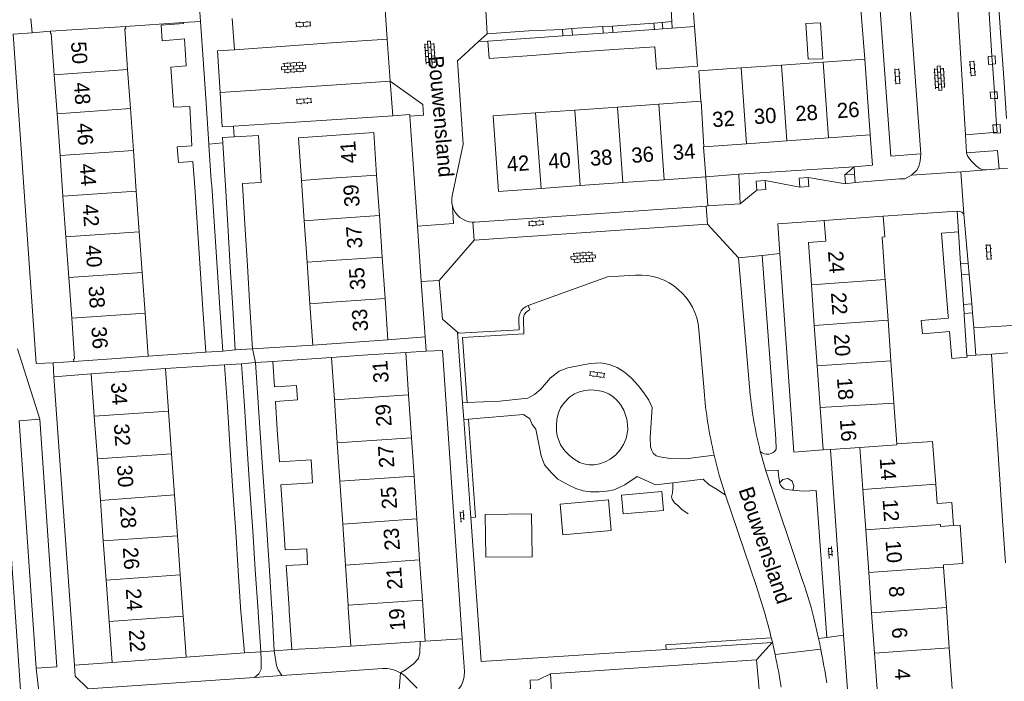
# Model space of a CAD drawing. Extents: x 99476 to 102828, y 406437 to 407931.
# Tile 40 of 162: x 99959 to 100089, y 407126 to 407213. Entities that reach past the tile are written whole.
import ezdxf

# ---------------------------------------------------------------- set-up
doc = ezdxf.new("R2010")
doc.units = 0
doc.header["$MEASUREMENT"] = 0
doc.linetypes.add('DGN Style 2', pattern=[60.553652, 36.332191, -24.221461])
for name, color, linetype, lineweight in [('BG_bijgebouw', 253, 'Continuous', 0), ('BG_dakoverstek', 253, 'Continuous', 13), ('BG_dakoverstek bijgebouw', 253, 'Continuous', 0), ('BG_heg haag', 253, 'Continuous', 0), ('BG_hek', 253, 'Continuous', 0), ('BG_hoofdgebouw', 253, 'Continuous', 13), ('BG_huisnummer', 253, 'Continuous', 0), ('BG_kant onverhard', 253, 'DGN Style 2', 0), ('BG_kant verharding', 253, 'Continuous', 0), ('BG_open verharding', 253, 'Continuous', 0), ('BG_raster', 253, 'Continuous', 0), ('BG_schutting', 253, 'Continuous', 0), ('BG_straatnaam', 253, 'Continuous', 0), ('BG_tussenmuur', 253, 'Continuous', 0), ('BG_vlakafsluiter', 253, 'Continuous', 0)]:
    doc.layers.add(name, color=color, linetype=linetype, lineweight=lineweight)
doc.styles.add('Style-WORKING', font='WORKING.shx')

# ---------------------------------------------------------------- blocks, each defined once
blk = doc.blocks.new('S02OV2')
at = {"layer": 'BG_open verharding', "linetype": 'Continuous', "lineweight": 0}
for p, q in [((0.052866, 0.482148), (0.183301, 0.482148)), ((0.183301, -1.01785), (0.183301, 0.982147)), ((0.183301, 0.895191), (0.705039, 0.895191)), ((0.705039, -1.01785), (0.705039, 0.982147)), ((0.705039, 0.43867), (0.835473, 0.43867)), ((0.052866, -0.517416), (0.183301, -0.517416)), ((0.183301, -0.017851), (0.705039, -0.017851)), ((0.183301, -0.930894), (0.705039, -0.930894)), ((0.705039, -0.473938), (0.835473, -0.473938))]:
    blk.add_line(p, q, dxfattribs=at)
blk = doc.blocks.new('S02OV6')
at = {"layer": 'BG_open verharding', "linetype": 'Continuous', "lineweight": 0}
for p, q in [((0, 0.20784), (1.371449, 0.20784)), ((0.085505, 0.20784), (0.085505, 0.268177)), ((0.485, -0.192), (0.486, 0.207)), ((0.885505, 0.20784), (0.885505, 0.31106)), ((1.285, -0.193), (1.285, 0.207)), ((0.268333, -0.19216), (1.549656, -0.19216)), ((0.885505, -0.32925), (0.885505, -0.19216))]:
    blk.add_line(p, q, dxfattribs=at)
blk = doc.blocks.new('S02OV4')
at = {"layer": 'BG_open verharding', "linetype": 'Continuous', "lineweight": 0}
for p, q in [((0, -0.200092), (0, 0.200092)), ((0, 0.2), (3.201, 0.2)), ((0.214, 0.6), (2.9, 0.6)), ((0.4, 0.199), (0.4, 0.6)), ((0.8, 0.6), (0.8, 0.7)), ((0.8, -0.2), (0.8, 0.2)), ((1.2, 0.2), (1.2, 0.6)), ((1.6, 0.6), (1.6, 0.7)), ((1.6, -0.2), (1.6, 0.2)), ((2, 0.199), (2, 0.6)), ((2.4, 0.6), (2.4, 0.7)), ((2.4, -0.2), (2.4, 0.2)), ((2.8, 0.2), (2.8, 0.6)), ((3.2, -0.199908), (3.2, 0.200092)), ((0, -0.2), (3.2, -0.199)), ((0.31, -0.6), (2.9, -0.6)), ((0.4, -0.6), (0.399, -0.2)), ((0.8, -0.7), (0.8, -0.6)), ((1.2, -0.6), (1.2, -0.2)), ((1.6, -0.7), (1.6, -0.6)), ((2, -0.6), (1.999, -0.2)), ((2.4, -0.7), (2.4, -0.6)), ((2.8, -0.6), (2.8, -0.2))]:
    blk.add_line(p, q, dxfattribs=at)

msp = doc.modelspace()

# ---------------------------------------------------------------- linework, layer by layer
at = {"layer": 'BG_bijgebouw', "linetype": 'Continuous', "lineweight": 0}
for p, q in [((100088.337, 407210.652), (100087.954, 407216.287)), ((99980.461, 407212.563), (99982.735, 407212.718)), ((99980.469, 407212.441), (99980.461, 407212.563)), ((99982.735, 407212.718), (99983.117, 407207.091)), ((100037.12, 407211.269), (100042.515, 407211.65)), ((100042.515, 407211.65), (100042.61, 407211.657)), ((100042.61, 407211.657), (100043.713, 407211.734)), ((100043.713, 407211.734), (100044.959, 407211.822)), ((100044.959, 407211.822), (100047.917, 407212.031)), ((100047.917, 407212.031), (100048.077, 407209.773)), ((99980.843, 407206.928), (99980.607, 407210.406)), ((100026.21, 407210.5), (100020.66, 407210.1)), ((100026.21, 407210.5), (100026.263, 407210.504)), ((100026.263, 407210.504), (100030.516, 407210.804)), ((100030.516, 407210.804), (100031.442, 407210.869)), ((100031.442, 407210.869), (100031.825, 407210.896)), ((100031.825, 407210.896), (100035.875, 407211.182)), ((100035.875, 407211.182), (100037.12, 407211.269)), ((100088.701, 407205.29), (100088.337, 407210.652)), ((100042.674, 407209.391), (100037.263, 407209.009)), ((100026.426, 407208.244), (100025.81, 407208.2)), ((100031.602, 407208.609), (100026.426, 407208.244)), ((100037.263, 407209.009), (100031.602, 407208.609)), ((99980.848, 407206.86), (99980.843, 407206.928)), ((99983.117, 407207.091), (99983.466, 407201.953)), ((100089.065, 407199.929), (100088.701, 407205.29)), ((99979.182, 407201.646), (99979.197, 407201.433)), ((99983.466, 407201.953), (99983.833, 407196.558)), ((99983.833, 407196.558), (99983.844, 407196.403)), ((99983.844, 407196.403), (99984.159, 407191.769)), ((99985.98, 407191.7), (99985.68, 407196.7)), ((99981.734, 407194.265), (99981.964, 407190.885)), ((99981.964, 407190.885), (99982.328, 407185.522)), ((99984.209, 407191.038), (99984.159, 407191.769)), ((99984.573, 407185.674), (99984.209, 407191.038)), ((99986.018, 407191.07), (99985.98, 407191.7)), ((99986.331, 407185.843), (99986.018, 407191.07)), ((99988.263, 407191.357), (99988.272, 407191.205)), ((99988.272, 407191.205), (99988.586, 407185.978)), ((99984.937, 407180.31), (99984.573, 407185.674)), ((99986.66, 407180.37), (99986.331, 407185.843)), ((99988.586, 407185.978), (99988.915, 407180.505)), ((99982.328, 407185.522), (99982.693, 407180.158)), ((100083.02, 407180.792), (100082.731, 407184.982)), ((99988.915, 407180.505), (99989.243, 407175.033)), ((100083.118, 407179.385), (100083.02, 407180.792)), ((99982.693, 407180.158), (99983.057, 407174.794)), ((99985.302, 407174.947), (99984.937, 407180.31)), ((99986.988, 407174.897), (99986.66, 407180.37)), ((100080.944, 407179.232), (100081.392, 407173.867)), ((100083.124, 407179.296), (100083.118, 407179.385)), ((100083.392, 407175.405), (100083.124, 407179.296)), ((100083.475, 407174.208), (100083.392, 407175.405)), ((99983.057, 407174.794), (99983.443, 407169.111)), ((99985.688, 407169.263), (99985.302, 407174.947)), ((99987.316, 407169.427), (99986.988, 407174.897)), ((99989.243, 407175.033), (99989.572, 407169.562)), ((100083.489, 407174.009), (100083.475, 407174.208)), ((100083.858, 407168.668), (100083.489, 407174.009)), ((100081.392, 407173.867), (100081.416, 407173.584)), ((100081.562, 407171.838), (100081.86, 407168.278)), ((99983.443, 407169.111), (99985.688, 407169.263)), ((99989.572, 407169.562), (99987.316, 407169.427)), ((100087.079, 407168.849), (100089.255, 407169.012)), ((100087.434, 407163.2), (100087.079, 407168.849)), ((99985.912, 407167.438), (99988.151, 407167.587)), ((99992.256, 407167.885), (99990.001, 407167.736)), ((99990.001, 407167.736), (99990.746, 407156.487)), ((99992.478, 407164.536), (99992.256, 407167.885)), ((100083.873, 407168.446), (100083.858, 407168.668)), ((99986.279, 407161.895), (99985.912, 407167.438)), ((99992.848, 407158.94), (99992.604, 407162.625)), ((99986.655, 407156.212), (99986.279, 407161.895)), ((99988.525, 407162.044), (99988.902, 407156.361)), ((100088.191, 407152.305), (100087.821, 407157.631)), ((99987.011, 407150.849), (99986.655, 407156.212)), ((99988.902, 407156.361), (99989.257, 407150.998)), ((99990.746, 407156.487), (99991.461, 407145.687)), ((99993.002, 407156.637), (99992.976, 407157.025)), ((99993.133, 407154.662), (99993.002, 407156.637)), ((100088.563, 407146.953), (100088.191, 407152.305)), ((99987.372, 407145.395), (99987.011, 407150.849)), ((99989.257, 407150.998), (99989.619, 407145.544)), ((99993.717, 407145.836), (99993.334, 407151.62)), ((100088.954, 407141.342), (100088.563, 407146.953)), ((99987.711, 407140.272), (99987.372, 407145.395)), ((99989.619, 407145.544), (99989.959, 407140.421)), ((99991.461, 407145.687), (99991.816, 407140.326)), ((99993.901, 407143.05), (99993.717, 407145.836)), ((99988.071, 407134.834), (99987.711, 407140.272)), ((99989.959, 407140.421), (99990.32, 407134.983)), ((99991.816, 407140.326), (99992.154, 407135.224)), ((99994.072, 407140.475), (99994.039, 407140.979)), ((99994.412, 407135.349), (99994.072, 407140.475)), ((99992.154, 407135.224), (99992.177, 407134.873)), ((99994.435, 407135), (99994.412, 407135.349)), ((99994.773, 407129.898), (99994.435, 407135)), ((99988.095, 407134.474), (99988.071, 407134.834)), ((99988.095, 407134.474), (99988.516, 407129.483)), ((99990.32, 407134.983), (99990.33, 407134.83)), ((99990.675, 407129.627), (99990.33, 407134.83)), ((99992.177, 407134.873), (99992.46, 407129.745)), ((99992.46, 407129.745), (99994.773, 407129.898)), ((99988.516, 407129.483), (99990.675, 407129.627))]:
    msp.add_line(p, q, dxfattribs=at)
at = {"layer": 'BG_bijgebouw', "linetype": 'Continuous', "lineweight": 0, "flags": 128}
for points in [[(100064.542, 407212.544), (100062.616, 407212.448), (100062.914, 407207.724), (100064.831, 407207.808), (100064.542, 407212.544)], [(100020.66, 407210.1), (100020.82, 407207.84), (100025.81, 407208.2)], [(100048.313, 407206.838), (100042.897, 407206.423), (100042.674, 407209.391)], [(99980.848, 407206.86), (99978.83, 407206.71), (99979.182, 407201.646)], [(100082.731, 407184.982), (100080.476, 407184.822), (100080.944, 407179.232)], [(99988.151, 407167.587), (99988.157, 407167.587), (99988.525, 407162.044)], [(100087.821, 407157.631), (100087.436, 407163.162), (100087.434, 407163.2)]]:
    msp.add_lwpolyline(points, dxfattribs=at)
at = {"layer": 'BG_dakoverstek', "linetype": 'Continuous', "lineweight": 13, "flags": 128}
msp.add_lwpolyline([(100080.742, 407141.067), (100083.299, 407141.25), (100082.94, 407146.319), (100082.075, 407146.258)], dxfattribs=at)
at = {"layer": 'BG_dakoverstek bijgebouw', "linetype": 'Continuous', "lineweight": 0}
for p, q in [((100048.077, 407209.773), (100048.313, 407206.838)), ((100083.873, 407168.446), (100081.86, 407168.278)), ((99992.976, 407157.025), (99992.848, 407158.94)), ((99996.867, 407151.854), (99993.334, 407151.62))]:
    msp.add_line(p, q, dxfattribs=at)
at = {"layer": 'BG_dakoverstek bijgebouw', "linetype": 'Continuous', "lineweight": 0, "flags": 128}
for points in [[(99980.607, 407210.406), (99977.689, 407210.173), (99977.527, 407212.207), (99980.469, 407212.441)], [(99979.197, 407201.433), (99981.327, 407201.527), (99981.571, 407196.316)], [(99987.191, 407197.496), (99985.639, 407197.406), (99985.68, 407196.7)], [(99988.263, 407191.357), (99990.739, 407191.501), (99990.38, 407197.682), (99987.191, 407197.496)], [(99981.571, 407196.316), (99979.668, 407196.177), (99979.808, 407194.138), (99981.734, 407194.265)], [(100081.416, 407173.584), (100077.831, 407173.284), (100077.977, 407171.538), (100081.562, 407171.838)], [(99992.478, 407164.536), (99995.416, 407164.731), (99995.543, 407162.819), (99992.604, 407162.625)], [(99996.867, 407151.854), (99997.501, 407151.891), (99997.325, 407154.899), (99993.133, 407154.662)], [(99993.901, 407143.05), (99996.767, 407143.182), (99996.862, 407141.108), (99994.039, 407140.979)]]:
    msp.add_lwpolyline(points, dxfattribs=at)
at = {"layer": 'BG_heg haag', "linetype": 'Continuous', "lineweight": 0}
msp.add_line((99966.108, 407127.838), (99971.067, 407128.185), dxfattribs=at)
at = {"layer": 'BG_hek', "linetype": 'Continuous', "lineweight": 0, "flags": 128}
msp.add_lwpolyline([(100068.96, 407193.55), (100071.411, 407193.782), (100071.08, 407197.75)], dxfattribs=at)
at = {"layer": 'BG_hoofdgebouw', "linetype": 'Continuous', "lineweight": 13}
for p, q in [((99972.84, 407212.05), (99962.92, 407211.42)), ((100070.375, 407207.749), (100064.872, 407207.36)), ((100070.73, 407202.73), (100070.375, 407207.749)), ((99973.066, 407207.104), (99973.118, 407206.375)), ((100059.38, 407206.972), (100054.05, 407206.596)), ((100064.872, 407207.36), (100059.38, 407206.972)), ((99963.439, 407205.683), (99963.807, 407200.547)), ((99973.118, 407206.375), (99973.486, 407201.239)), ((100071.08, 407197.75), (100070.73, 407202.73)), ((100037.745, 407201.416), (100032.137, 407201.02)), ((100043.211, 407201.802), (100037.745, 407201.416)), ((100048.754, 407202.193), (100043.211, 407201.802)), ((99963.807, 407200.547), (99964.201, 407195.032)), ((99973.486, 407201.239), (99973.88, 407195.725)), ((100026.946, 407200.653), (100026.33, 407200.61)), ((100032.137, 407201.02), (100026.946, 407200.653)), ((100060.095, 407196.965), (100065.587, 407197.357)), ((100065.587, 407197.357), (100071.08, 407197.75)), ((100049.135, 407196.182), (100054.757, 407196.584)), ((100054.757, 407196.584), (100060.095, 407196.965)), ((99964.201, 407195.032), (99964.585, 407189.67)), ((99973.88, 407195.725), (99974.264, 407190.362)), ((99996.053, 407191.763), (99996.01, 407192.39)), ((100005.965, 407192.472), (100006.332, 407187.13)), ((100043.914, 407191.854), (100049.38, 407192.24)), ((99996.418, 407186.448), (99996.053, 407191.763)), ((100027.656, 407190.706), (100032.84, 407191.072)), ((100032.84, 407191.072), (100038.448, 407191.468)), ((100038.448, 407191.468), (100043.914, 407191.854)), ((99964.585, 407189.67), (99964.969, 407184.307)), ((99974.264, 407190.362), (99974.647, 407185)), ((100006.332, 407187.13), (100006.708, 407181.66)), ((100065.035, 407186.475), (100072.776, 407187.026)), ((99996.794, 407180.978), (99996.418, 407186.448)), ((99974.647, 407185), (99975.031, 407179.637)), ((99964.969, 407184.307), (99965.352, 407178.945)), ((100062.925, 407183.58), (100063.322, 407177.983)), ((100073.03, 407179.135), (100072.666, 407184.27)), ((99997.17, 407175.508), (99996.794, 407180.978)), ((100006.708, 407181.66), (100007.084, 407176.19)), ((99975.031, 407179.637), (99975.415, 407174.275)), ((99965.352, 407178.945), (99965.736, 407173.582)), ((100063.322, 407177.983), (100063.701, 407172.636)), ((100073.063, 407178.674), (100073.03, 407179.135)), ((100073.444, 407173.328), (100073.063, 407178.674)), ((99997.546, 407170.041), (99997.17, 407175.508)), ((100007.084, 407176.19), (100007.46, 407170.72)), ((99975.415, 407174.275), (99975.821, 407168.593)), ((100073.824, 407167.988), (100073.444, 407173.328)), ((100063.701, 407172.636), (100064.08, 407167.293)), ((100000, 407170.209949), (99997.546, 407170.041)), ((100002.47, 407170.38), (100000, 407170.209949)), ((100007.46, 407170.72), (100002.47, 407170.38)), ((100009.815, 407169.089), (100004.8, 407168.753)), ((100010.188, 407163.507), (100009.815, 407169.089)), ((99966.02, 407167.89), (99971.02, 407168.25)), ((99975.821, 407168.593), (99971.02, 407168.25)), ((100000.019, 407168.43), (100004.8, 407168.753)), ((100000.392, 407162.851), (100000.019, 407168.43)), ((100074.222, 407162.395), (100073.824, 407167.988)), ((99968.309, 407166.237), (99973.296, 407166.598)), ((99968.713, 407160.659), (99968.309, 407166.237)), ((99973.296, 407166.598), (99978.092, 407166.947)), ((99978.092, 407166.947), (99978.498, 407161.347)), ((100064.08, 407167.293), (100064.469, 407161.801)), ((100000.773, 407157.157), (100000.392, 407162.851)), ((100010.569, 407157.812), (100010.188, 407163.507)), ((100074.606, 407157.01), (100074.222, 407162.395)), ((99978.498, 407161.347), (99978.909, 407155.694)), ((100064.469, 407161.801), (100064.865, 407156.222)), ((99969.121, 407155.039), (99968.713, 407160.659)), ((100001.11, 407152.106), (100000.773, 407157.157)), ((100010.907, 407152.762), (100010.569, 407157.812)), ((100064.865, 407156.222), (100065.84, 407156.291)), ((100065.84, 407156.291), (100069.727, 407156.567)), ((100069.727, 407156.567), (100070.12, 407151.021)), ((99969.517, 407149.574), (99969.121, 407155.039)), ((99978.909, 407155.694), (99979.301, 407150.287)), ((100001.49, 407146.422), (100001.11, 407152.106)), ((100011.282, 407147.16), (100010.907, 407152.762)), ((100070.12, 407151.021), (100070.5, 407145.673)), ((99969.902, 407144.262), (99969.517, 407149.574)), ((99979.301, 407150.287), (99979.692, 407144.897)), ((100011.645, 407141.727), (100011.282, 407147.16)), ((100001.851, 407141.029), (100001.49, 407146.422)), ((100070.5, 407145.673), (100070.898, 407140.062)), ((99970.279, 407139.057), (99969.902, 407144.262)), ((99979.692, 407144.897), (99980.065, 407139.765)), ((100011.999, 407136.435), (100011.645, 407141.727)), ((100002.202, 407135.779), (100001.851, 407141.029)), ((100080.764, 407140.761), (100080.742, 407141.067)), ((100081.143, 407135.457), (100080.764, 407140.761)), ((99970.673, 407133.621), (99970.279, 407139.057)), ((99980.065, 407139.765), (99980.459, 407134.329)), ((100070.898, 407140.062), (100071.274, 407134.756)), ((100012.363, 407130.993), (100011.999, 407136.435)), ((100002.227, 407135.402), (100002.202, 407135.779)), ((100002.227, 407135.402), (100002.566, 407130.338)), ((100081.522, 407130.152), (100081.143, 407135.457)), ((99980.459, 407134.329), (99980.492, 407133.881)), ((99980.492, 407133.881), (99980.854, 407128.894)), ((100071.274, 407134.756), (100071.65, 407129.449)), ((99971.067, 407128.185), (99970.673, 407133.621)), ((100002.566, 407130.338), (100011.715, 407130.95)), ((100011.715, 407130.95), (100012.363, 407130.993)), ((100081.908, 407124.756), (100081.522, 407130.152)), ((99980.854, 407128.894), (99971.067, 407128.185)), ((100071.65, 407129.449), (100072.033, 407124.055))]:
    msp.add_line(p, q, dxfattribs=at)
at = {"layer": 'BG_hoofdgebouw', "linetype": 'Continuous', "lineweight": 13, "flags": 128}
for points in [[(99973.066, 407207.104), (99972.76, 407211.73), (99972.86, 407211.74), (99972.84, 407212.05)], [(99962.92, 407211.42), (99962.94, 407211.11), (99963.05, 407211.12), (99963.439, 407205.683)], [(100054.05, 407206.596), (100048.471, 407206.202), (100048.754, 407202.193)], [(100026.33, 407200.61), (100021.34, 407200.26), (100022.05, 407190.31), (100027.656, 407190.706)], [(99996.01, 407192.39), (99995.65, 407197.37), (100000, 407197.676647)], [(100000, 407197.676647), (100005.58, 407198.07), (100005.965, 407192.472)], [(100049.38, 407192.24), (100049.11, 407196.18), (100049.135, 407196.182)], [(100072.776, 407187.026), (100073.034, 407184.305), (100072.666, 407184.27)], [(100062.925, 407183.58), (100065.229, 407183.743), (100065.035, 407186.475)], [(99965.736, 407173.582), (99966.12, 407168.22), (99965.99, 407168.2), (99966.02, 407167.89)], [(100079.725, 407151.704), (100079.322, 407157.346), (100074.606, 407157.01)], [(100082.075, 407146.258), (100081.858, 407149.299), (100079.906, 407149.16), (100079.725, 407151.704)]]:
    msp.add_lwpolyline(points, dxfattribs=at)
at = {"layer": 'BG_kant onverhard', "linetype": 'DGN Style 2', "lineweight": 0, "flags": 128}
for points in [[(100038.474, 407147.783), (100038.254, 407150.254), (100043.606, 407150.731), (100043.826, 407148.26), (100038.474, 407147.783)], [(100036.912, 407145.584), (100036.561, 407149.641), (100030.171, 407149.088), (100030.522, 407145.031), (100036.912, 407145.584)], [(100026.493, 407142.151), (100026.415, 407147.784), (100020.305, 407147.699), (100020.383, 407142.066), (100026.493, 407142.151)]]:
    msp.add_lwpolyline(points, dxfattribs=at)
at = {"layer": 'BG_kant verharding', "linetype": 'Continuous', "lineweight": 0}
for p, q in [((100044.573, 407218.328), (100044.906, 407212.715)), ((100020.3, 407215.74), (100020.53, 407211.07)), ((100077.758, 407195.248), (100076.28, 407215.629)), ((100007.371, 407210.4), (100007.067, 407214.871)), ((100082.664, 407214.301), (100083.649, 407197.791)), ((100086.72, 407214.535), (100087.154, 407208.14)), ((99986.921, 407213.121), (99987.204, 407208.987)), ((100047.786, 407213.872), (100047.917, 407212.031)), ((100030.477, 407211.678), (100026.04, 407211.46)), ((100030.477, 407211.678), (100031.723, 407211.809)), ((100030.516, 407210.804), (100030.477, 407211.678)), ((100031.723, 407211.809), (100035.823, 407212.062)), ((100031.723, 407211.809), (100031.825, 407210.896)), ((100035.823, 407212.062), (100037.07, 407212.118)), ((100035.823, 407212.062), (100035.875, 407211.182)), ((100042.557, 407212.499), (100037.07, 407212.118)), ((100037.12, 407211.269), (100037.07, 407212.118)), ((100042.557, 407212.499), (100043.659, 407212.591)), ((100042.557, 407212.499), (100042.61, 407211.657)), ((100044.906, 407212.715), (100043.659, 407212.591)), ((100043.659, 407212.591), (100043.713, 407211.734)), ((100044.906, 407212.715), (100044.959, 407211.822)), ((99960.528, 407211.225), (99958.017, 407211.021)), ((99962.92, 407211.42), (99960.528, 407211.225)), ((100007.371, 407210.4), (100000, 407209.883551)), ((100007.74, 407204.86), (100007.371, 407210.4)), ((100019.429, 407210.063), (100020.53, 407211.07)), ((100020.53, 407211.07), (100026.04, 407211.46)), ((100000, 407209.883551), (99987.204, 407208.987)), ((100017.56, 407208.352), (100019.429, 407210.063)), ((100087.154, 407208.14), (100087.225, 407207.088)), ((100087.225, 407207.088), (100087.473, 407203.44)), ((99985.34, 407203.34), (100000, 407204.334786)), ((100000, 407204.334786), (100007.74, 407204.86)), ((100008.109, 407200.293), (100007.74, 407204.86)), ((100087.473, 407203.44), (100087.534, 407202.544)), ((100087.534, 407202.544), (100087.767, 407199.101)), ((100000, 407199.760627), (100008.109, 407200.293)), ((100010.345, 407200.212), (100012.172, 407200.37)), ((100010.431, 407199.02), (100010.345, 407200.212)), ((99987.191, 407197.496), (99987.082, 407198.913)), ((99996.609, 407199.538), (100000, 407199.760627)), ((100010.431, 407199.02), (100011.355, 407185.739)), ((100087.34, 407198.066), (100083.649, 407197.791)), ((100083.649, 407197.791), (100083.792, 407195.395)), ((100053.75, 407192.57), (100068.96, 407193.55)), ((100068.96, 407193.55), (100069.031, 407192.582)), ((100053.93, 407188.69), (100053.75, 407192.57)), ((100069.031, 407192.582), (100069.11, 407191.5)), ((100088.103, 407193.282), (100086.437, 407193.154)), ((100088.103, 407193.282), (100089.21, 407193.33)), ((100069.11, 407191.5), (100074.96, 407191.95)), ((100018.944, 407186.265), (100049.46, 407188.38)), ((100049.46, 407188.38), (100049.647, 407188.393)), ((100049.647, 407188.393), (100053.93, 407188.69)), ((100084.007, 407180.86), (100083.434, 407187.328)), ((100011.355, 407185.739), (100011.864, 407178.416)), ((100018.944, 407186.265), (100018.656, 407186.26)), ((100018.82, 407183.86), (100018.656, 407186.26)), ((100018.82, 407183.86), (100049.61, 407185.97)), ((100049.61, 407185.97), (100053.7, 407181.54)), ((100014.22, 407178.58), (100018.82, 407183.86)), ((100056.841, 407181.874), (100053.7, 407181.54)), ((100058.621, 407157.68), (100056.841, 407181.874)), ((100055.154, 407164.541), (100053.7, 407181.54)), ((100083.02, 407180.792), (100084.007, 407180.86)), ((100084.14, 407179.366), (100084.007, 407180.86)), ((100084.14, 407179.366), (100083.124, 407179.296)), ((100084.484, 407175.48), (100084.14, 407179.366)), ((100014.22, 407178.58), (100011.864, 407178.416)), ((100011.864, 407178.416), (100012.371, 407171.12)), ((100084.484, 407175.48), (100083.392, 407175.405)), ((100084.59, 407174.285), (100084.484, 407175.48)), ((100083.475, 407174.208), (100084.59, 407174.285)), ((100084.764, 407172.321), (100084.59, 407174.285)), ((100016.655, 407171.764), (100017.317, 407162.448)), ((100049.16, 407163.997), (100048.48, 407172.075)), ((100090.565, 407172.666), (100084.764, 407172.321)), ((100084.764, 407172.321), (100085.026, 407168.734)), ((100012.371, 407171.12), (100007.46, 407170.72)), ((100012.506, 407169.235), (100009.815, 407169.089)), ((100087.079, 407168.849), (100085.026, 407168.734)), ((99963.28, 407167.73), (99966.02, 407167.89)), ((100085.026, 407168.734), (100083.858, 407168.668)), ((99968.309, 407166.237), (99963.4, 407165.85)), ((99963.4, 407165.85), (99966.108, 407127.838)), ((100017.317, 407162.448), (100017.917, 407162.473)), ((100017.475, 407160.227), (100018.073, 407160.277)), ((100017.475, 407160.227), (100018.392, 407147.316)), ((100058.621, 407157.68), (100058.678, 407156.324)), ((100056.702, 407155.609), (100056.591, 407156.039)), ((100065.84, 407156.291), (100067.579, 407131.787)), ((100056.702, 407155.609), (100057.318, 407153.46)), ((100062.161, 407139.008), (100057.318, 407153.46)), ((100059.12, 407152.105), (100059.008, 407152.873)), ((100049.832, 407151.632), (100050.893, 407151.008)), ((100050.893, 407151.008), (100051.979, 407150.278)), ((100060.837, 407150.927), (100060.043, 407151.007)), ((100062.294, 407150.779), (100060.837, 407150.927)), ((100056.074, 407138.199), (100051.979, 407150.278)), ((100064.272, 407131.376), (100063.832, 407133.305)), ((100017.55, 407126.999), (100017.253, 407131.327)), ((100058.178, 407130.868), (100058.042, 407131.435)), ((100064.272, 407131.376), (100065.36, 407131.49)), ((100067.579, 407131.787), (100068.67, 407116.41)), ((100044.151, 407129.929), (100058.154, 407130.841)), ((100058.154, 407130.841), (100058.184, 407130.843)), ((100058.184, 407130.843), (100058.178, 407130.868)), ((100028.901, 407126.7), (100056.1, 407128.57)), ((100056.1, 407128.57), (100056.54, 407123.68)), ((100000, 407126.928442), (100006.724, 407127.394)), ((99967.92, 407124.71), (99989.874, 407126.229)), ((99993.451, 407126.475), (100000, 407126.928442)), ((100009.955, 407126.173), (100011.31, 407124.8)), ((100029.17, 407121.82), (100028.901, 407126.7))]:
    msp.add_line(p, q, dxfattribs=at)
at = {"layer": 'BG_kant verharding', "linetype": 'Continuous', "lineweight": 0, "flags": 128}
for points in [[(100076.28, 407215.629), (100072.313, 407215.392), (100073.794, 407194.942), (100077.758, 407195.248)], [(99958.017, 407211.021), (99958.01, 407211.02), (99961.05, 407167.6), (99963.28, 407167.73)], [(99985.34, 407203.34), (99984.96, 407208.83), (99987.204, 407208.987)], [(100015.939, 407189.73), (100017.4, 407196.53), (100016.64, 407207.51), (100017.56, 407208.352)], [(100007.74, 407204.86), (100012.05, 407201.78), (100012.172, 407200.37)], [(99987.082, 407198.913), (99985.61, 407198.837), (99985.34, 407203.34)], [(100087.767, 407199.101), (100087.835, 407198.103), (100087.34, 407198.066)], [(100077.758, 407195.248), (100077.691, 407194.309), (100077.51, 407193.583), (100077.243, 407193.127), (100076.543, 407192.443)], [(100083.792, 407195.395), (100087.891, 407195.7), (100088.103, 407193.282)], [(100086.437, 407193.154), (100086.001, 407193.159), (100085.597, 407193.296), (100085.097, 407193.646), (100084.413, 407194.338), (100083.976, 407194.91), (100083.792, 407195.395)], [(100076.543, 407192.443), (100075.646, 407191.955), (100074.96, 407191.95)], [(100083.434, 407187.328), (100083.164, 407187.594), (100082.93, 407187.681), (100082.542, 407187.715)], [(100059.164, 407182.121), (100058.89, 407186.02), (100064.591, 407186.442)], [(100064.865, 407156.222), (100061, 407155.95), (100059.164, 407182.121)], [(100040.117, 407179.273), (100036.42, 407179.03), (100025.969, 407175.258)], [(100016.655, 407171.764), (100014.64, 407173.45), (100014.22, 407178.58)], [(100024.726, 407173.424), (100024.77, 407172.08), (100016.85, 407171.6), (100016.655, 407171.764)], [(100017.253, 407131.327), (100014.64, 407169.35), (100012.506, 407169.235)], [(100017.917, 407162.473), (100022.211, 407162.649), (100025.909, 407163.047), (100026.811, 407163.515), (100027.637, 407164.23), (100028.877, 407165.686), (100030.031, 407166.588), (100031.198, 407167.04), (100034.143, 407167.606), (100035.549, 407167.701), (100036.644, 407167.505), (100037.698, 407167.106), (100038.654, 407166.491), (100039.539, 407165.715), (100040.553, 407164.622), (100041.32, 407163.634), (100041.87, 407162.794), (100042.322, 407161.821), (100042.042, 407157.876), (100042.122, 407156.618), (100042.265, 407156.14), (100042.467, 407155.789), (100042.855, 407155.456), (100043.336, 407155.325), (100044.69, 407155.116), (100046.707, 407155.063), (100050.493, 407155.541)], [(100031.415, 407155.489), (100032.043, 407155.02), (100032.728, 407154.584), (100033.303, 407154.376), (100034.018, 407154.273), (100034.655, 407154.252), (100035.392, 407154.388), (100036.099, 407154.666), (100036.798, 407155.023), (100037.549, 407155.575), (100038.114, 407156.238), (100038.531, 407156.962), (100038.885, 407157.721), (100039.096, 407158.863), (100039.087, 407159.593), (100038.976, 407160.275), (100038.587, 407161.487), (100038.141, 407162.228), (100037.659, 407162.802), (100037.167, 407163.24), (100036.589, 407163.615), (100035.794, 407163.929), (100035.12, 407164.081), (100034.208, 407164.14), (100033.448, 407164.063), (100032.718, 407163.88), (100032.095, 407163.642), (100031.413, 407163.171), (100030.715, 407162.441), (100030.216, 407161.779), (100029.943, 407161.134), (100029.735, 407160.275), (100029.699, 407159.467), (100029.708, 407158.689), (100029.773, 407158.085), (100030.225, 407156.888), (100030.783, 407156.091), (100031.415, 407155.489)], [(99952.771, 407159.702), (99956.57, 407159.9), (99959.14, 407122), (99954.767, 407121.545)], [(99961.52, 407160.26), (99958.79, 407160.08), (99961.03, 407127.44)], [(99961.03, 407127.44), (99963.76, 407127.62), (99961.52, 407160.26)], [(100018.073, 407160.277), (100025.324, 407160.881), (100026.177, 407160.345), (100026.469, 407159.577), (100026.972, 407158.964), (100027.67, 407155.466), (100028.122, 407154.254), (100029.074, 407153.16), (100029.874, 407152.376), (100031.317, 407151.561), (100032.267, 407151.122), (100033.239, 407150.823), (100034.182, 407150.686), (100035.346, 407150.686), (100036.316, 407150.773), (100037.296, 407150.958), (100038.693, 407151.636), (100040.32, 407152.735), (100042.775, 407151.642), (100045.043, 407151.902)], [(100051.979, 407150.278), (100051.175, 407152.892), (100050.493, 407155.541)], [(100059.008, 407152.873), (100058.95, 407153.57), (100057.318, 407153.46)], [(100045.043, 407151.902), (100049.041, 407152.361), (100049.832, 407151.632)], [(100065.36, 407131.49), (100063.95, 407150.88), (100062.294, 407150.779)], [(100018.392, 407147.316), (100019.74, 407128.34), (100044.151, 407129.929)], [(99989.874, 407126.229), (99990.414, 407126.691), (99990.746, 407127.306), (99990.751, 407128.613), (99990.675, 407129.627)], [(99992.46, 407129.745), (99992.776, 407127.783), (99992.988, 407127.235), (99993.451, 407126.475)], [(99966.108, 407127.838), (99966.21, 407126.4), (99967.92, 407124.71)]]:
    msp.add_lwpolyline(points, dxfattribs=at)
at = {"layer": 'BG_kant verharding', "linetype": 'Continuous', "lineweight": 0, "extrusion": (0, 0, -1)}
for centre, radius, start, end in [((-100018.763304, 407189.12695), 2.887968, 345.60529, 12.052892), ((-100018.744562, 407189.128955), 2.870321, 271.768116, 345.473533), ((-100108.362403, 407168.996573), 59.413132, 346.910387, 355.172892), ((-100107.442486, 407169.00631), 52.478803, 345.694256, 355.118921), ((-100057.52518, 407156.982028), 1.327401, 209.717665, 314.729952), ((-100060.291269, 407152.106115), 1.17127, 349.665704, 359.945438), ((-100060.231736, 407152.103047), 1.112178, 279.770339, 349.271025), ((-100007.011143, 407123.268465), 4.135516, 86.018551, 120.273927), ((-100007.008889, 407123.265467), 4.139241, 120.279955, 135.3776)]:
    msp.add_arc(centre, radius, start, end, dxfattribs=at)
at = {"layer": 'BG_kant verharding', "linetype": 'Continuous', "lineweight": 0}
for centre, radius, start, end in [((100040.631882, 407171.413938), 7.87591, 4.814769, 93.748342), ((100026.611111, 407173.484583), 1.886084, 109.904088, 181.840721), ((100016.557319, 407122.549649), 48.482708, 12.817064, 19.844494), ((99979.380395, 407112.216538), 80.975289, 13.729443, 18.715488), ((99980.16278, 407113.102153), 86.071449, 11.281996, 12.25777), ((99978.27981, 407111.998763), 82.096193, 12.13023, 13.269903), ((99974.353384, 407111.870071), 92.009656, 8.52269, 11.326667), ((99979.703598, 407112.338429), 80.632825, 8.980445, 12.106856), ((100014.340995, 407126.761669), 3.217769, 277.30252, 4.229763)]:
    msp.add_arc(centre, radius, start, end, dxfattribs=at)
at = {"layer": 'BG_raster', "linetype": 'Continuous', "lineweight": 0}
for p, q in [((100070.375, 407207.749), (100069.77, 407215.43)), ((100012.363, 407130.993), (100017.253, 407131.327))]:
    msp.add_line(p, q, dxfattribs=at)
at = {"layer": 'BG_schutting', "linetype": 'Continuous', "lineweight": 0}
for p, q in [((99980.461, 407212.563), (99972.84, 407212.05)), ((100020.66, 407210.1), (100019.429, 407210.063)), ((99987.082, 407198.913), (99996.609, 407199.538)), ((100072.776, 407187.026), (100075.375, 407187.24)), ((100082.542, 407187.715), (100075.375, 407187.24)), ((100082.542, 407187.715), (100082.731, 407184.982)), ((100064.591, 407186.442), (100065.035, 407186.475)), ((99983.443, 407169.111), (99975.821, 407168.593)), ((99989.572, 407169.562), (99997.546, 407170.041)), ((99992.256, 407167.885), (100000, 407168.428666)), ((100000, 407168.428666), (100000.019, 407168.43)), ((99985.912, 407167.438), (99978.092, 407166.947)), ((99994.773, 407129.898), (100000, 407130.193121)), ((100000, 407130.193121), (100002.566, 407130.338)), ((99988.516, 407129.483), (99980.854, 407128.894))]:
    msp.add_line(p, q, dxfattribs=at)
at = {"layer": 'BG_tussenmuur', "linetype": 'Continuous', "lineweight": 0}
for p, q in [((100054.05, 407206.596), (100054.757, 407196.584)), ((100060.095, 407196.965), (100059.38, 407206.972)), ((100065.587, 407197.357), (100064.872, 407207.36)), ((99963.439, 407205.683), (99973.118, 407206.375)), ((100038.448, 407191.468), (100037.745, 407201.416)), ((100043.914, 407191.854), (100043.211, 407201.802)), ((99963.807, 407200.547), (99973.486, 407201.239)), ((100027.656, 407190.706), (100026.946, 407200.653)), ((100032.137, 407201.02), (100032.84, 407191.072)), ((99964.201, 407195.032), (99973.88, 407195.725)), ((100000, 407192.045327), (100005.965, 407192.472)), ((99996.053, 407191.763), (100000, 407192.045327)), ((99964.585, 407189.67), (99974.264, 407190.362)), ((100006.332, 407187.13), (100000, 407186.694412)), ((100000, 407186.694412), (99996.418, 407186.448)), ((99964.969, 407184.307), (99974.647, 407185)), ((100000, 407181.198546), (99996.794, 407180.978)), ((100006.708, 407181.66), (100000, 407181.198546)), ((99965.352, 407178.945), (99975.031, 407179.637)), ((100063.322, 407177.983), (100073.063, 407178.674)), ((100000, 407175.70268), (99997.17, 407175.508)), ((100007.084, 407176.19), (100000, 407175.70268)), ((99965.736, 407173.582), (99975.415, 407174.275)), ((100063.701, 407172.636), (100073.444, 407173.328)), ((100064.08, 407167.293), (100073.824, 407167.988)), ((100000.392, 407162.851), (100010.188, 407163.507)), ((100064.469, 407161.801), (100074.222, 407162.395)), ((99968.713, 407160.659), (99978.498, 407161.347)), ((100000.773, 407157.157), (100010.569, 407157.812)), ((99969.121, 407155.039), (99978.909, 407155.694)), ((100010.907, 407152.762), (100001.11, 407152.106)), ((100070.12, 407151.021), (100079.725, 407151.704)), ((99969.517, 407149.574), (99979.301, 407150.287)), ((100001.49, 407146.422), (100011.282, 407147.16)), ((99969.902, 407144.262), (99979.692, 407144.897)), ((100001.851, 407141.029), (100011.645, 407141.727)), ((100070.898, 407140.062), (100080.764, 407140.761)), ((99970.279, 407139.057), (99980.065, 407139.765)), ((100011.999, 407136.435), (100002.202, 407135.779)), ((100071.274, 407134.756), (100081.143, 407135.457)), ((99970.673, 407133.621), (99980.459, 407134.329)), ((100071.65, 407129.449), (100081.522, 407130.152))]:
    msp.add_line(p, q, dxfattribs=at)
at = {"layer": 'BG_tussenmuur', "linetype": 'Continuous', "lineweight": 0, "flags": 128}
for points in [[(100048.754, 407202.193), (100048.766, 407202.194), (100049.135, 407196.182)], [(100069.727, 407156.567), (100074.613, 407156.915), (100074.606, 407157.01)], [(100070.5, 407145.673), (100080.363, 407146.372), (100080.38, 407146.138), (100082.075, 407146.258)]]:
    msp.add_lwpolyline(points, dxfattribs=at)
at = {"layer": 'BG_vlakafsluiter', "linetype": 'Continuous', "lineweight": 0}
for p, q in [((99982.735, 407212.718), (99982.618, 407214.569)), ((99960.36, 407213.12), (99960.528, 407211.225)), ((100086.648, 407208.108), (100087.154, 407208.14)), ((100086.932, 407203.412), (100087.473, 407203.44)), ((100010.352, 407200.44), (100010.345, 407200.212)), ((100087.267, 407199.077), (100087.767, 407199.101)), ((100087.34, 407198.066), (100087.267, 407199.077)), ((99985.68, 407196.7), (99983.833, 407196.558)), ((100067.737, 407192.499), (100068.96, 407193.55)), ((100053.75, 407192.57), (100049.38, 407192.24)), ((100049.38, 407192.24), (100049.647, 407188.393)), ((100067.737, 407192.499), (100069.031, 407192.582)), ((100067.737, 407192.499), (100067.814, 407191.302)), ((100076.543, 407192.443), (100083.037, 407192.91)), ((100086.437, 407193.154), (100083.037, 407192.91)), ((100083.434, 407187.328), (100083.037, 407192.91)), ((100057.229, 407191.756), (100061.792, 407190.865)), ((100062.912, 407192.139), (100067.814, 407191.302)), ((100067.814, 407191.302), (100069.11, 407191.5)), ((100053.93, 407188.69), (100056.109, 407190.482)), ((100049.61, 407185.97), (100049.46, 407188.38)), ((100056.841, 407181.874), (100059.164, 407182.121)), ((100026.173, 407174.694), (100025.969, 407175.258)), ((100012.371, 407171.12), (100012.506, 407169.235)), ((99961.52, 407160.26), (99958.59, 407169.55)), ((99985.688, 407169.263), (99987.316, 407169.427)), ((99989.572, 407169.562), (99990.001, 407167.736)), ((99963.4, 407165.85), (99963.28, 407167.73)), ((99990.001, 407167.736), (99988.151, 407167.587)), ((100017.317, 407162.448), (100017.475, 407160.227)), ((100065.36, 407131.49), (100067.579, 407131.787)), ((100058.154, 407130.841), (100056.1, 407128.57)), ((100058.178, 407130.868), (100058.154, 407130.841)), ((100058.543, 407129.25), (100064.571, 407129.941)), ((99990.675, 407129.627), (99992.46, 407129.745)), ((99962.4, 407115.64), (99961.03, 407127.44)), ((99989.874, 407126.229), (99993.451, 407126.475)), ((100008.738, 407121.727), (100009.096, 407126.84))]:
    msp.add_line(p, q, dxfattribs=at)
at = {"layer": 'BG_vlakafsluiter', "linetype": 'Continuous', "lineweight": 0, "flags": 128}
for points in [[(100087.225, 407207.088), (100086.694, 407207.054), (100086.648, 407208.108)], [(100087.154, 407208.14), (100087.582, 407208.167), (100087.635, 407207.114), (100087.225, 407207.088)], [(100087.534, 407202.544), (100087.006, 407202.508), (100086.932, 407203.412)], [(100087.473, 407203.44), (100087.848, 407203.46), (100087.892, 407202.568), (100087.534, 407202.544)], [(100008.109, 407200.293), (100010.352, 407200.446), (100010.352, 407200.44)], [(100087.767, 407199.101), (100088.238, 407199.124), (100088.29, 407198.018), (100087.346, 407197.989), (100087.34, 407198.066)], [(100057.229, 407191.756), (100056.032, 407191.679), (100056.109, 407190.482)], [(100057.229, 407191.756), (100057.306, 407190.559), (100056.109, 407190.482)], [(100062.912, 407192.139), (100061.715, 407192.062), (100061.792, 407190.865)], [(100062.912, 407192.139), (100062.989, 407190.942), (100061.792, 407190.865)], [(100011.355, 407185.739), (100016.128, 407186.07), (100015.966, 407188.409)], [(100017.917, 407162.473), (100017.309, 407171.027), (100025.389, 407171.516), (100025.326, 407173.444)], [(100018.073, 407160.277), (100018.991, 407147.359), (100018.392, 407147.316)], [(100045.043, 407151.902), (100045.036, 407151.096), (100044.994, 407150.563), (100044.891, 407150.032), (100044.961, 407149.718), (100045.272, 407149.254), (100045.659, 407148.958), (100046.233, 407148.354), (100047.08, 407147.816)], [(100059.139, 407151.896), (100059.547, 407152.345), (100060.214, 407152.444), (100060.791, 407152.097), (100061.018, 407151.463), (100060.918, 407151.027), (100060.837, 407150.927)], [(100058.042, 407131.435), (100044.112, 407130.528), (100044.151, 407129.929)], [(100009.096, 407126.84), (100009.761, 407127.222), (100010.8, 407127.977), (100011.511, 407128.733), (100011.677, 407129.469), (100011.715, 407130.95)], [(100028.901, 407126.7), (100027.277, 407125.909), (100026.213, 407125.855), (100026.267, 407124.791), (100022.069, 407122.886), (100021.021, 407122.816), (100008.819, 407120.66), (100008.738, 407121.727)]]:
    msp.add_lwpolyline(points, dxfattribs=at)
at = {"layer": 'BG_vlakafsluiter', "linetype": 'Continuous', "lineweight": 0, "extrusion": (0, 0, -1)}
msp.add_arc((-100026.610941, 407173.485287), 1.285605, 358.159627, 70.083507, dxfattribs=at)

# ---------------------------------------------------------------- block references
at = {"layer": 'BG_open verharding', "linetype": 'Continuous', "lineweight": 0}
for name, p, rotation in [('S02OV2', (99996.275, 407212.784), 274.012171), ('S02OV4', (100013.115, 407206.927), 93.89789599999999), ('S02OV4', (99993.424, 407206.554), 3.897895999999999), ('S02OV2', (100074.219, 407205.468), 4.130539), ('S02OV4', (100080.327, 407203.644), 93.440495), ('S02OV2', (100084.139, 407206.499), 4.130539), ('S02OV2', (99996.369, 407202.665), 274.012171), ('S02OV2', (100026.99, 407186.566), 273.897896), ('S02OV2', (100086.282, 407182.297), 3.497695), ('S02OV4', (100034.818, 407181.735), 183.897896), ('S02OV2', (100035.136, 407166.608), 262.185819), ('S02OV6', (100017.317, 407146.71), 94.30201100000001), ('S02OV6', (100065.892, 407141.948), 94.30201100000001)]:
    msp.add_blockref(name, p, dxfattribs=dict(at, rotation=rotation))

# ---------------------------------------------------------------- texts
at = {"layer": 'BG_huisnummer', "linetype": 'Continuous', "lineweight": 0, "style": 'Style-WORKING'}
for s, rotation, p in [('50', 274.073364, (99965.636, 407210.005)), ('48', 274.073364, (99966.02, 407204.642)), ('30', 4.073364, (100055.807, 407199.165)), ('28', 4.073364, (100061.275, 407199.555)), ('26', 4.073364, (100066.767, 407199.948)), ('32', 4.073364, (100050.315, 407198.772)), ('46', 274.073364, (99966.403, 407199.28)), ('41', 93.955038, (100003.349, 407194.062)), ('36', 4.012171, (100039.642, 407194.058)), ('34', 4.012171, (100045.107, 407194.444)), ('42', 4.012171, (100023.217, 407192.898)), ('40', 4.012171, (100028.683, 407193.284)), ('38', 4.012171, (100034.175, 407193.672)), ('44', 274.073364, (99966.787, 407193.917)), ('39', 93.955038, (100003.743, 407188.33)), ('42', 274.073364, (99967.171, 407188.555)), ('37', 93.955038, (100004.119, 407182.86)), ('40', 274.073364, (99967.555, 407183.192)), ('24', 274.073364, (100065.514, 407182.41)), ('35', 93.955038, (100004.495, 407177.39)), ('38', 274.073364, (99967.939, 407177.805)), ('22', 274.073364, (100065.902, 407176.938)), ('33', 93.955038, (100004.871, 407171.921)), ('36', 274.073364, (99968.324, 407172.441)), ('20', 274.073364, (100066.29, 407171.466)), ('31', 93.840747, (100007.574, 407165.126)), ('34', 274.130539, (99970.9, 407165.061)), ('18', 274.073364, (100066.698, 407165.707)), ('29', 93.840747, (100007.959, 407159.369)), ('16', 274.073364, (100067.086, 407160.235)), ('32', 274.130539, (99971.294, 407159.625)), ('27', 93.840747, (100008.323, 407153.927)), ('14', 274.073364, (100072.336, 407155.119)), ('30', 274.130539, (99971.688, 407154.189)), ('25', 93.840747, (100008.687, 407148.485)), ('12', 274.073364, (100072.722, 407149.669)), ('28', 274.130539, (99972.08, 407148.779)), ('23', 93.840747, (100009.051, 407143.042)), ('26', 274.130539, (99972.474, 407143.343)), ('10', 274.073364, (100073.109, 407144.219)), ('21', 93.840747, (100009.396, 407137.887)), ('24', 274.130539, (99972.868, 407137.907)), ('8', 274.073364, (100073.534, 407138.223)), ('19', 93.840747, (100009.76, 407132.445)), ('22', 274.130539, (99973.262, 407132.471)), ('6', 274.073364, (100073.921, 407132.773)), ('4', 274.073364, (100074.307, 407127.323))]:
    msp.add_text(s, height=2, rotation=rotation, dxfattribs=at).set_placement(p)
at = {"layer": 'BG_straatnaam', "linetype": 'Continuous', "lineweight": 0, "style": 'Style-WORKING'}
for rotation, p in [(274.934986, (100012.79, 407208.106)), (288.724868, (100053.691, 407150.956))]:
    msp.add_text('Bouwensland', height=2, rotation=rotation, dxfattribs=at).set_placement(p)

doc.saveas('drawing.dxf')
